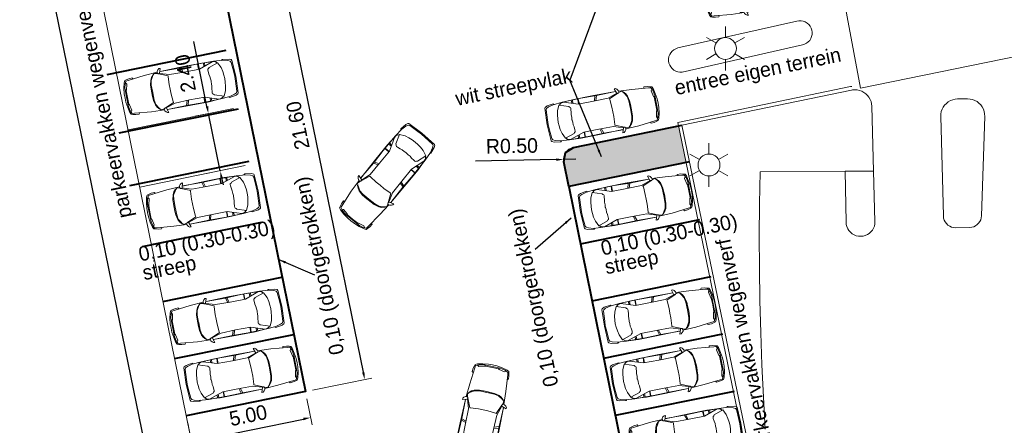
# Model space of a CAD drawing. Header units: metres. Extents: x 118574 to 118781, y 483563 to 483693.
# Tile 5 of 24: x 118680 to 118721, y 483604 to 483621. Entities that reach past the tile are written whole.
import ezdxf
from ezdxf.enums import TextEntityAlignment as Align

# ---------------------------------------------------------------- set-up
doc = ezdxf.new("R2010")
doc.units = ezdxf.units.M
doc.header["$MEASUREMENT"] = 0
doc.linetypes.add('DGN Style 2', pattern=[7.375726, 4.425436, -2.95029])
for name, color, linetype, lineweight in [('Kader', 7, 'Continuous', 0), ('Level 17', 7, 'Continuous', 0), ('Level 19', 7, 'Continuous', 0), ('Level 20', 7, 'Continuous', 0), ('Level 22', 7, 'Continuous', 0), ('Level 50', 7, 'Continuous', 0), ('Level 51', 7, 'Continuous', 0)]:
    doc.layers.add(name, color=color, linetype=linetype, lineweight=lineweight)
doc.styles.add('Style-LOW_RES_FILLED', font='LOW_RES_FILLED.shx')
doc.dimstyles.get("Standard").update_dxf_attribs({"dimtxt": 0.18, "dimasz": 0.18, "dimexe": 0.18, "dimexo": 0.0625, "dimgap": 0.09, "dimtad": 0, "dimtih": 1, "dimtoh": 1, "dimdec": 4, "dimzin": 0, "dimdsep": 46, "dimtxsty": 'Standard', "dimcen": 0.09, "dimadec": 0, "dimazin": 0, "dimtfac": 1, "dimtdec": 4, "dimtofl": 0, "dimtmove": 0, "dimatfit": 3, "dimfxl": 1, "dimtolj": 1, "dimtzin": 0, "dimarcsym": 0})

# ---------------------------------------------------------------- blocks, each defined once
blk = doc.blocks.new('AUTO')
at = {"layer": 'Level 51', "color": 7, "linetype": 'Continuous', "lineweight": 0}
for p, q in [((-1.978, 1.385), (-2.04, 1.584)), ((-1.927, 1.383), (-1.981, 1.586)), ((-1.28, 1.371), (-1.277, 1.585)), ((-1.26, 1.584), (-1.263, 1.371)), ((-1.041, 1.435), (-1.033, 1.576)), ((-0.994, 1.449), (-0.984, 1.572)), ((-0.605, 1.557), (-0.473, 1.54)), ((-4.407, 1.179), (-4.422, 0.525)), ((-2.004, 0.213), (-2.074, 0.016)), ((-1.951, 0.213), (-2.015, 0.012)), ((-1.305, 0.196), (-1.313, -0.017)), ((-1.296, -0.017), (-1.288, 0.196)), ((-1.071, 0.122), (-1.068, -0.017)), ((-1.024, 0.106), (-1.019, -0.019)), ((-0.64, -0.019), (-0.507, -0.008))]:
    blk.add_line(p, q, dxfattribs=at)
at = {"layer": 'Level 51', "color": 7, "linetype": 'Continuous', "lineweight": 0, "extrusion": (0, 0, -1), "flags": 128}
for points in [[(2.814, 1.738), (2.867, 1.738), (2.92, 1.702), (2.964, 1.642), (2.974, 1.583), (2.948, 1.537), (2.896, 1.537), (2.876, 1.554), (2.814, 1.738)], [(2.853, -0.104), (2.906, -0.101), (2.959, -0.063), (2.999, -0.002), (3.007, 0.06), (2.977, 0.103), (2.925, 0.101), (2.908, 0.082), (2.853, -0.104)]]:
    blk.add_lwpolyline(points, close=True, dxfattribs=at)
for points in [[(4.486, 0.852), (4.479, 1.03), (4.443, 1.256), (4.386, 1.475), (4.344, 1.553), (4.283, 1.57), (4.169, 1.598), (4.029, 1.604), (4.013, 1.578), (4.01, 1.551)], [(2.969, 1.608), (3.514, 1.593), (4.204, 1.535), (4.301, 1.527), (4.363, 1.413), (4.398, 1.256), (4.407, 1.179), (4.374, 1.126), (4.383, 0.852)], [(4.374, 1.126), (4.355, 1.154), (4.299, 1.391), (4.332, 1.458)], [(3.155, 1.547), (3.245, 1.453), (3.297, 1.348), (3.35, 1.146), (3.361, 0.981), (3.368, 0.829)], [(2.973, 1.557), (3.094, 1.59), (3.149, 1.539), (3.19, 1.477), (3.28, 1.329), (3.316, 1.146), (3.327, 0.831), (3.329, 0.827)], [(2.933, 1.538), (2.554, 1.369), (2.565, 1.335), (2.592, 1.011), (2.593, 0.813)], [(2.89, 1.542), (2.494, 1.404), (1.883, 1.382), (1.245, 1.371), (0.675, 1.55), (0.587, 1.541), (0.535, 1.515), (0.475, 1.462), (0.458, 1.462), (0.361, 1.242), (0.33, 1.068), (0.311, 0.911), (0.303, 0.762)], [(2.845, 1.615), (1.86, 1.606), (1.095, 1.59), (0.688, 1.556)], [(2.841, 1.614), (2.046, 1.585), (1.392, 1.588), (0.605, 1.557), (0.221, 1.52), (0.021, 1.461), (-0.065, 1.415), (-0.092, 1.355), (-0.108, 0.943), (-0.114, 0.753)], [(0.458, 1.462), (0.843, 1.341), (0.867, 1.308), (0.904, 1.289), (0.913, 1.255), (0.913, 1.202), (0.905, 1.08), (0.887, 0.984), (0.888, 0.879), (0.882, 0.791), (0.88, 0.775)], [(0.282, 1.522), (0.238, 1.557), (-0.033, 1.511), (-0.12, 1.467), (-0.137, 1.433), (-0.154, 0.738)], [(4.486, 0.852), (4.486, 0.675), (4.461, 0.447), (4.415, 0.227), (4.374, 0.146), (4.314, 0.127), (4.201, 0.096), (4.061, 0.082), (4.045, 0.109), (4.041, 0.134)], [(3.003, 0.033), (3.546, 0.071), (4.234, 0.159), (4.331, 0.17), (4.387, 0.287), (4.417, 0.445), (4.422, 0.525), (4.386, 0.576), (4.383, 0.852)], [(3.187, 0.102), (3.271, 0.201), (3.32, 0.306), (3.364, 0.511), (3.368, 0.677), (3.368, 0.829)], [(2.986, 0.09), (3.128, 0.056), (3.178, 0.11), (3.219, 0.174), (3.302, 0.325), (3.33, 0.509), (3.327, 0.824), (3.329, 0.827)], [(2.963, 0.103), (2.579, 0.255), (2.586, 0.29), (2.601, 0.613), (2.593, 0.813)], [(4.386, 0.576), (4.369, 0.545), (4.323, 0.307), (4.359, 0.244)], [(2.921, 0.096), (2.518, 0.216), (1.908, 0.211), (1.27, 0.196), (0.708, -0.008), (0.622, -0.003), (0.568, 0.021), (0.506, 0.071), (0.489, 0.07), (0.382, 0.284), (0.34, 0.458), (0.318, 0.615), (0.303, 0.762)], [(2.875, 0.02), (2.079, 0.015), (1.427, -0.017), (0.64, -0.019), (0.252, 0.001), (0.052, 0.053), (-0.038, 0.095), (-0.067, 0.154), (-0.1, 0.564), (-0.114, 0.753)], [(0.489, 0.07), (0.869, 0.206), (0.892, 0.243), (0.926, 0.262), (0.933, 0.297), (0.931, 0.35), (0.917, 0.471), (0.896, 0.566), (0.893, 0.672), (0.881, 0.758), (0.88, 0.775)], [(0.315, 0.002), (0.273, -0.033), (0, 0), (-0.088, 0.039), (-0.108, 0.075), (-0.154, 0.738)], [(2.879, 0.023), (1.894, -0.012), (1.131, -0.03), (0.722, -0.014)]]:
    blk.add_lwpolyline(points, dxfattribs=at)
blk = doc.blocks.new('LANTPL')
at = {"layer": 'Level 50', "color": 7, "linetype": 'Continuous', "lineweight": 13}
for p, q in [((0, 0.45), (0, 0.9)), ((-0.39, 0.225), (-0.78, 0.45)), ((0.779, 0.45), (0.389, 0.225)), ((-0.39, -0.225), (-0.78, -0.45)), ((0.779, -0.45), (0.389, -0.225)), ((0, -0.9), (0, -0.45))]:
    blk.add_line(p, q, dxfattribs=at)
blk.add_circle((0, 0), 0.45, dxfattribs=at)
blk = doc.blocks.new('*D40')
at = {"layer": 'Defpoints', "color": 0, "linetype": 'Continuous'}
for p in [(118702.728, 483615.132), (118703.228, 483615.142)]:
    blk.add_point(p, dxfattribs=at)
at = {"layer": 'Kader', "color": 0, "linetype": 'Continuous', "lineweight": -2}
for p, q in [((118702.428, 483615.126), (118699.1, 483615.059)), ((118703.228, 483615.142), (118702.728, 483615.132))]:
    blk.add_line(p, q, dxfattribs=at)
at = {"layer": 'Kader', "color": 0, "linetype": 'Continuous'}
blk.add_solid([(118702.427, 483615.176), (118702.429, 483615.076), (118702.728, 483615.132)], dxfattribs=at)
at = {"layer": 'Kader', "color": 0, "linetype": 'Continuous', "lineweight": 0, "insert": (118700.602, 483615.689), "char_height": 0.6, "attachment_point": 5, "rotation": 1.1501, "style": 'Style-LOW_RES_FILLED'}
blk.add_mtext('R0.50', dxfattribs=at)
blk = doc.blocks.new('*D42')
at = {"layer": 'Defpoints', "color": 0, "linetype": 'Continuous'}
for p in [(118692.107, 483605.587), (118687.207, 483604.591), (118692.325, 483604.52)]:
    blk.add_point(p, dxfattribs=at)
at = {"layer": 'Kader', "color": 7, "linetype": 'Continuous', "lineweight": 0}
for p, q in [((118692.167, 483605.293), (118692.385, 483604.226)), ((118687.267, 483604.297), (118687.486, 483603.224))]:
    blk.add_line(p, q, dxfattribs=at)
at = {"layer": 'Kader', "color": 0, "linetype": 'Continuous', "lineweight": -2}
blk.add_line((118687.72, 483603.578), (118692.031, 483604.46), dxfattribs=at)
at = {"layer": 'Kader', "color": 0, "linetype": 'Continuous'}
for points in [[(118692.021, 483604.509), (118692.041, 483604.411), (118692.325, 483604.52)], [(118687.71, 483603.627), (118687.73, 483603.529), (118687.426, 483603.518)]]:
    blk.add_solid(points, dxfattribs=at)
at = {"layer": 'Kader', "color": 0, "linetype": 'Continuous', "lineweight": 0, "insert": (118689.755, 483604.607), "char_height": 0.6, "attachment_point": 5, "rotation": 11.5583, "style": 'Style-LOW_RES_FILLED'}
blk.add_mtext('5.00', dxfattribs=at)
blk = doc.blocks.new('*D44')
at = {"layer": 'Defpoints', "color": 0, "linetype": 'Continuous'}
for p in [(118688.122, 483617.023), (118687.267, 483616.848), (118687.745, 483614.496)]:
    blk.add_point(p, dxfattribs=at)
at = {"layer": 'Kader', "color": 0, "linetype": 'Continuous', "lineweight": -2}
for p, q in [((118688.061, 483617.317), (118687.515, 483619.99)), ((118688.602, 483614.672), (118688.122, 483617.023)), ((118688.663, 483614.378), (118688.723, 483614.084))]:
    blk.add_line(p, q, dxfattribs=at)
at = {"layer": 'Kader', "color": 7, "linetype": 'Continuous', "lineweight": 0}
for p, q in [((118687.561, 483616.908), (118688.415, 483617.083)), ((118688.039, 483614.556), (118688.896, 483614.732))]:
    blk.add_line(p, q, dxfattribs=at)
at = {"layer": 'Kader', "color": 0, "linetype": 'Continuous'}
for points in [[(118688.012, 483617.307), (118688.11, 483617.327), (118688.122, 483617.023)], [(118688.614, 483614.368), (118688.711, 483614.388), (118688.602, 483614.672)]]:
    blk.add_solid(points, dxfattribs=at)
at = {"layer": 'Kader', "color": 0, "linetype": 'Continuous', "lineweight": 0, "insert": (118687.17, 483618.68), "char_height": 0.6, "attachment_point": 5, "rotation": 101.5583, "style": 'Style-LOW_RES_FILLED'}
blk.add_mtext('2.40', dxfattribs=at)
blk = doc.blocks.new('*D46')
at = {"layer": 'Defpoints', "color": 0, "linetype": 'Continuous'}
for p in [(118688.681, 483626.908), (118694.548, 483606.086), (118692.107, 483605.587)]:
    blk.add_point(p, dxfattribs=at)
at = {"layer": 'Kader', "color": 7, "linetype": 'Continuous', "lineweight": 0}
for p, q in [((118688.975, 483626.968), (118690.519, 483627.284)), ((118692.401, 483605.647), (118694.842, 483606.146))]:
    blk.add_line(p, q, dxfattribs=at)
at = {"layer": 'Kader', "color": 0, "linetype": 'Continuous', "lineweight": -2}
blk.add_line((118690.285, 483626.93), (118694.488, 483606.38), dxfattribs=at)
at = {"layer": 'Kader', "color": 0, "linetype": 'Continuous'}
for points in [[(118690.236, 483626.92), (118690.334, 483626.94), (118690.225, 483627.224)], [(118694.439, 483606.37), (118694.537, 483606.39), (118694.548, 483606.086)]]:
    blk.add_solid(points, dxfattribs=at)
at = {"layer": 'Kader', "color": 0, "linetype": 'Continuous', "lineweight": 0, "insert": (118691.799, 483616.535), "char_height": 0.6, "attachment_point": 5, "rotation": 101.5583, "style": 'Style-LOW_RES_FILLED'}
blk.add_mtext('21.60', dxfattribs=at)

msp = doc.modelspace()

# ---------------------------------------------------------------- hatches: boundary and pattern name
at = {"layer": 'Kader', "linetype": 'Continuous', "lineweight": 13}
msp.add_hatch(color=1, dxfattribs=at).paths.add_polyline_path([(118703.128, 483615.632, 0.414214), (118702.738, 483615.042), (118702.945, 483614.022), (118707.762, 483615.001), (118707.449, 483616.51)])

# ---------------------------------------------------------------- linework, layer by layer
at = {"layer": 'Kader', "color": 1, "lineweight": 13}
for p, q in [((118687.809, 483626.734), (118692.107, 483605.587)), ((118702.945, 483614.022), (118704.857, 483604.615)), ((118687.207, 483604.591), (118692.107, 483605.587)), ((118705.815, 483599.899), (118704.857, 483604.615))]:
    msp.add_line(p, q, dxfattribs=at)
at = {"layer": 'Kader', "color": 1, "linetype": 'DGN Style 2', "lineweight": 13}
for p, q in [((118684.339, 483618.702), (118689.239, 483619.698)), ((118684.817, 483616.35), (118689.717, 483617.346)), ((118685.295, 483613.998), (118690.195, 483614.994)), ((118685.773, 483611.646), (118690.673, 483612.642)), ((118703.423, 483611.671), (118708.323, 483612.666)), ((118686.251, 483609.295), (118691.151, 483610.29)), ((118703.901, 483609.319), (118708.801, 483610.314)), ((118686.729, 483606.943), (118691.629, 483607.938)), ((118704.379, 483606.967), (118709.279, 483607.962)), ((118704.857, 483604.615), (118709.757, 483605.611))]:
    msp.add_line(p, q, dxfattribs=at)
at = {"layer": 'Kader', "color": 1, "linetype": 'Continuous', "lineweight": 13}
for p, q in [((118703.128, 483615.632), (118707.596, 483616.54)), ((118702.945, 483614.022), (118702.738, 483615.042)), ((118702.945, 483614.022), (118707.762, 483615.001))]:
    msp.add_line(p, q, dxfattribs=at)
at = {"layer": 'Kader', "color": 7, "linetype": 'Continuous', "lineweight": 30, "flags": 128}
msp.add_lwpolyline([(118684.137, 483602.588), (118685.609, 483602.889), (118680.359, 483628.528), (118682.264, 483628.914)], dxfattribs=at)
at = {"layer": 'Kader', "color": 1, "linetype": 'Continuous', "lineweight": 13, "extrusion": (0, 0, -1)}
msp.add_arc((-118703.228, 483615.142), 0.5, 348.5121, 78.5121, dxfattribs=at)
at = {"layer": 'Level 17', "color": 7, "linetype": 'Continuous', "lineweight": 0}
msp.add_line((118715.474, 483614.657), (118714.306, 483614.65), dxfattribs=at)
at = {"layer": 'Level 17', "color": 7, "linetype": 'Continuous', "lineweight": 0, "flags": 128}
for points in [[(118722.718, 483619.658), (118714.94, 483618.064), (118714.121, 483622.479), (118720.868, 483623.85)], [(118722.718, 483619.658), (118714.94, 483618.064), (118714.121, 483622.479), (118720.868, 483623.85)], [(118722.718, 483619.658), (118714.94, 483618.064), (118714.121, 483622.479), (118720.868, 483623.85)], [(118707.511, 483618.726), (118707.423, 483618.74), (118707.339, 483618.77), (118707.261, 483618.813), (118707.192, 483618.87), (118707.134, 483618.938), (118707.09, 483619.015), (118707.059, 483619.099), (118707.044, 483619.187), (118707.044, 483619.276), (118707.06, 483619.363), (118707.092, 483619.447), (118707.137, 483619.523), (118707.196, 483619.591), (118707.265, 483619.647), (118707.343, 483619.69), (118707.428, 483619.718), (118712.319, 483620.824), (118712.406, 483620.838), (118712.495, 483620.837), (118712.582, 483620.82), (118712.665, 483620.788), (118712.741, 483620.742), (118712.807, 483620.684), (118712.863, 483620.615), (118712.905, 483620.537), (118712.933, 483620.453), (118712.947, 483620.365), (118712.944, 483620.277), (118712.926, 483620.19), (118712.893, 483620.108), (118712.847, 483620.032), (118712.787, 483619.966), (118712.718, 483619.912), (118712.639, 483619.87), (118712.555, 483619.843), (118707.6, 483618.728), (118707.511, 483618.726)], [(118714.604, 483617.994), (118714.702, 483618.001), (118714.8, 483617.994), (118714.896, 483617.974), (118714.989, 483617.94), (118715.076, 483617.894), (118715.155, 483617.836), (118715.226, 483617.767), (118715.286, 483617.69), (118715.334, 483617.604), (118715.371, 483617.513), (118715.394, 483617.417), (118715.403, 483617.319), (118715.474, 483614.657)], [(118718.855, 483612.326), (118718.768, 483612.332), (118718.684, 483612.352), (118718.605, 483612.387), (118718.532, 483612.435), (118718.47, 483612.495), (118718.418, 483612.565), (118718.379, 483612.643), (118718.355, 483612.726), (118718.345, 483612.812), (118718.235, 483616.902), (118718.24, 483617.003), (118718.259, 483617.102), (118718.292, 483617.197), (118718.338, 483617.287), (118718.397, 483617.369), (118718.467, 483617.442), (118718.547, 483617.504), (118718.635, 483617.553), (118718.729, 483617.59), (118718.827, 483617.613), (118718.928, 483617.621), (118719.34, 483617.625), (118719.442, 483617.618), (118719.543, 483617.597), (118719.639, 483617.561), (118719.728, 483617.512), (118719.81, 483617.45), (118719.882, 483617.377), (118719.942, 483617.294), (118719.99, 483617.203), (118720.023, 483617.106), (118720.043, 483617.005), (118720.047, 483616.903), (118719.915, 483612.822), (118719.905, 483612.738), (118719.881, 483612.658), (118719.844, 483612.582), (118719.795, 483612.514), (118719.736, 483612.454), (118719.667, 483612.406), (118719.591, 483612.37), (118719.51, 483612.347), (118719.426, 483612.338), (118718.855, 483612.326)], [(118714.306, 483614.65), (118710.804, 483614.631), (118710.781, 483613.307), (118710.773, 483611.982), (118710.778, 483610.658), (118710.798, 483609.333), (118710.833, 483608.009), (118710.881, 483606.686), (118710.943, 483605.363), (118711.02, 483604.041)], [(118715.474, 483614.657), (118715.53, 483612.582), (118715.525, 483612.489), (118715.506, 483612.397), (118715.472, 483612.31), (118715.425, 483612.229), (118715.366, 483612.157), (118715.296, 483612.094), (118715.218, 483612.044), (118715.132, 483612.006), (118715.042, 483611.982), (118714.949, 483611.973), (118714.856, 483611.978), (118714.764, 483611.998), (118714.677, 483612.032), (118714.597, 483612.079), (118714.524, 483612.138), (118714.462, 483612.208), (118714.412, 483612.287), (118714.375, 483612.373), (118714.351, 483612.463), (118714.342, 483612.556), (118714.306, 483614.65)]]:
    msp.add_lwpolyline(points, dxfattribs=at)
at = {"layer": 'Level 19', "color": 7, "linetype": 'Continuous', "lineweight": 0, "flags": 128}
for points in [[(118714.577, 483618.141), (118714.532, 483618.133), (118707.419, 483616.656), (118710.077, 483603.846)], [(118714.604, 483617.994), (118714.561, 483617.986), (118707.596, 483616.54), (118710.224, 483603.874)]]:
    msp.add_lwpolyline(points, dxfattribs=at)
at = {"layer": 'Level 20', "color": 3, "lineweight": 40}
for p, q in [((118683.957, 483618.628), (118688.857, 483619.624)), ((118684.451, 483616.225), (118689.351, 483617.22)), ((118684.895, 483614.068), (118689.795, 483615.064)), ((118703.423, 483611.671), (118708.323, 483612.666)), ((118685.411, 483611.558), (118690.311, 483612.554)), ((118686.245, 483609.298), (118691.144, 483610.293)), ((118703.901, 483609.319), (118708.801, 483610.314)), ((118686.729, 483606.943), (118691.629, 483607.938)), ((118704.379, 483606.967), (118709.279, 483607.962)), ((118704.857, 483604.615), (118709.757, 483605.611))]:
    msp.add_line(p, q, dxfattribs=at)
at = {"layer": 'Level 20', "color": 230, "lineweight": 40}
msp.add_line((118702.945, 483614.022), (118705.815, 483599.899), dxfattribs=at)
at = {"layer": 'Level 20', "color": 230, "lineweight": 40, "flags": 128}
for points in [[(118687.809, 483626.734), (118692.107, 483605.587), (118687.207, 483604.591)], [(118707.909, 483615.031), (118702.945, 483614.022), (118702.738, 483615.042), (118702.811, 483615.418), (118703.128, 483615.632), (118707.596, 483616.54)]]:
    msp.add_lwpolyline(points, dxfattribs=at)
at = {"layer": 'Level 22', "color": 7, "linetype": 'Continuous', "lineweight": 0, "flags": 128}
msp.add_lwpolyline([(118684.137, 483602.588), (118684.18, 483602.38), (118687.52, 483603.05), (118682.905, 483625.758)], dxfattribs=at)

# ---------------------------------------------------------------- block references
at = {"layer": 'Level 50', "color": 7, "linetype": 'Continuous', "lineweight": 13}
for p in [(118709.382, 483619.699), (118708.705, 483614.907)]:
    msp.add_blockref('LANTPL', p, dxfattribs=at)
at = {"layer": 'Level 51', "color": 7, "linetype": 'Continuous', "lineweight": 0, "extrusion": (0, 0, -1)}
for p, xscale, yscale, zscale, rotation in [((-118712.805, 483623.264), 0.9999992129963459, 0.9999992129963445, 0.9999992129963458, 170.2271733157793), ((-118688.967, 483619.262), 0.9999992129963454, 0.9999992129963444, 0.9999992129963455, 170.2271733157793), ((-118702.334, 483615.851), 0.9999992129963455, 0.9999992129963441, 0.9999992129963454, 350.2271733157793), ((-118696.237, 483616.576), 0.9999992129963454, 0.9999992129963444, 0.9999992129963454, 130.3434176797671), ((-118689.889, 483614.551), 0.9999992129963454, 0.9999992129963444, 0.9999992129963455, 170.2271733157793), ((-118703.705, 483612.256), 0.9999992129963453, 0.9999992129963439, 0.9999992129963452, 350.2271733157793), ((-118690.858, 483609.803), 0.9999992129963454, 0.9999992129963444, 0.9999992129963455, 170.2271733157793), ((-118704.683, 483607.571), 0.9999992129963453, 0.9999992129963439, 0.9999992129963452, 350.2271733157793), ((-118687.488, 483605.175), 0.9999992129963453, 0.9999992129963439, 0.9999992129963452, 350.2271733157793), ((-118705.021, 483605.202), 0.9999992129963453, 0.9999992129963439, 0.9999992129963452, 350.2271733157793), ((-118699.613, 483602.123), 0.9999992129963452, 0.999999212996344, 0.9999992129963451, 283.2252343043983), ((-118709.741, 483604.985), 0.9999992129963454, 0.9999992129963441, 0.9999992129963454, 170.2271733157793)]:
    msp.add_blockref('AUTO', p, dxfattribs=dict(at, xscale=xscale, yscale=yscale, zscale=zscale, rotation=rotation))

# ---------------------------------------------------------------- texts
at = {"layer": 'Kader', "color": 7, "linetype": 'Continuous', "lineweight": 0, "style": 'Style-LOW_RES_FILLED'}
for s, rotation, p in [('parkeervakken wegenverf', 101.5583, (118684.397, 483612.669)), ('entree eigen terrein', 11.5583, (118707.242, 483618.368)), ('0,10 (doorgetrokken)', 101.5583, (118693.118, 483607.049)), ('0,10 (doorgetrokken)', 101.5583, (118701.926, 483605.734)), ('parkeervakken wegenverf', 101.5583, (118710.821, 483602.795))]:
    msp.add_text(s, height=0.6, rotation=rotation, dxfattribs=at).set_placement(p, align=Align.TOP_LEFT)
at = {"layer": 'Kader', "color": 7, "linetype": 'Continuous', "lineweight": 0, "char_height": 0.6, "attachment_point": 1, "rotation": 11.5583, "style": 'Style-LOW_RES_FILLED'}
for s, insert, line_spacing_factor in [('wit streepvlak', (118698.229, 483617.926), 0.6), ('0,10 (0.30-0.30)\\Pstreep', (118685.198, 483611.525), 0.786545), ('0,10 (0.30-0.30)\\Pstreep', (118704.207, 483611.769), 0.786545)]:
    msp.add_mtext(s, dxfattribs=dict(at, insert=insert, line_spacing_factor=line_spacing_factor))

# ---------------------------------------------------------------- dimensions: what is measured, and where the dimension line sits
at = {"layer": 'Kader', "color": 7, "linetype": 'Continuous', "lineweight": 0}
dim = msp.add_linear_dim(base=(118694.548, 483606.086), p1=(118688.681, 483626.908), p2=(118692.107, 483605.587), angle=281.5583, text='21.60', dimstyle='Standard', override={"dimtxt": 0.6, "dimasz": 0.3, "dimexe": 0.3, "dimexo": 0.3, "dimgap": 0.3, "dimtad": 1, "dimtih": 0, "dimtoh": 0, "dimdec": 2, "dimzin": 3, "dimtxsty": 'Style-LOW_RES_FILLED', "dimclre": 7, "dimtp": 0.01, "dimtm": 0.01, "dimtdec": 2, "dimtofl": 1, "dimatfit": 1, "dimtolj": 0, "dimtzin": 3, "dimlwe": 0}, dxfattribs=at)
dim.commit()
dim.dimension.update_dxf_attribs({"geometry": '*D46', "text_midpoint": (118691.799, 483616.535)})
for base, p1, p2, angle, picture, middle in [((118688.122, 483617.023), (118687.745, 483614.496), (118687.267, 483616.848), 101.5583, '*D44', (118687.17, 483618.68)), ((118692.325, 483604.52), (118687.207, 483604.591), (118692.107, 483605.587), 11.5583, '*D42', (118689.755, 483604.607))]:
    dim = msp.add_linear_dim(base=base, p1=p1, p2=p2, angle=angle, dimstyle='Standard', override={"dimtxt": 0.6, "dimasz": 0.3, "dimexe": 0.3, "dimexo": 0.3, "dimgap": 0.3, "dimtad": 1, "dimtih": 0, "dimtoh": 0, "dimdec": 2, "dimzin": 3, "dimtxsty": 'Style-LOW_RES_FILLED', "dimclre": 7, "dimtp": 0.01, "dimtm": 0.01, "dimtdec": 2, "dimtofl": 1, "dimatfit": 1, "dimtolj": 0, "dimtzin": 3, "dimlwe": 0}, dxfattribs=at)
    dim.commit()
    dim.dimension.update_dxf_attribs({"geometry": picture, "text_midpoint": middle})
dim = msp.add_radius_dim(center=(118703.228, 483615.142), mpoint=(118702.728, 483615.132), dimstyle='Standard', override={"dimtxt": 0.6, "dimasz": 0.3, "dimexe": 0.3, "dimexo": 0.3, "dimgap": 0.3, "dimtad": 1, "dimtih": 0, "dimtoh": 0, "dimdec": 2, "dimzin": 3, "dimtxsty": 'Style-LOW_RES_FILLED', "dimse1": 1, "dimse2": 1, "dimtp": 0.01, "dimtm": 0.01, "dimtdec": 2, "dimtofl": 1, "dimatfit": 1, "dimtolj": 0, "dimtzin": 3}, dxfattribs=at)
dim.commit()
dim.dimension.update_dxf_attribs({"geometry": '*D40', "text_midpoint": (118700.614, 483615.09), "dimtype": 164})

# ---------------------------------------------------------------- leaders
for points in [[(118705.271, 483624.603), (118702.982, 483618.394)], [(118704.28, 483615.243), (118702.982, 483618.394)], [(118703.033, 483612.721), (118701.553, 483611.437)], [(118691.013, 483611.017), (118692.484, 483610.391)]]:
    msp.add_leader(points, dimstyle='Standard', override={"dimtxt": 0.6, "dimasz": 0.3, "dimgap": 0.3, "dimtad": 1, "dimtxsty": 'Style-LOW_RES_FILLED'}, dxfattribs=at)

doc.saveas('drawing.dxf')
